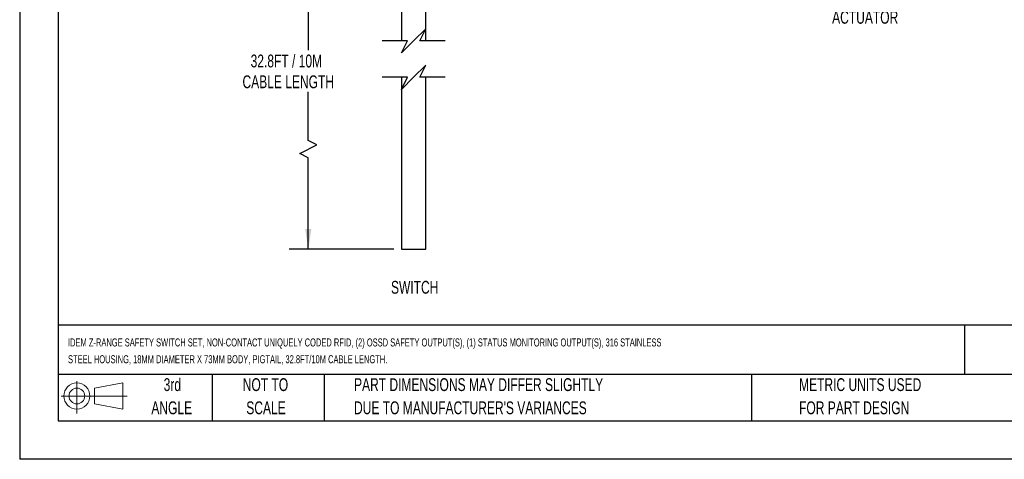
# Model space of a CAD drawing. Header units: millimetres. Extents: x 0 to 279, y 0 to 216.
# Tile 1 of 8: x 0 to 162, y 0 to 72. Entities that reach past the tile are written whole.
import ezdxf

# ---------------------------------------------------------------- set-up
doc = ezdxf.new("R2010")
doc.units = ezdxf.units.MM
doc.layers.add('DIMENSIONS', color=140, linetype='Continuous', lineweight=25)
doc.layers.add('TEXT', color=140, linetype='Continuous', lineweight=25)
doc.styles.add('SLDTEXTSTYLE0', font='TXT', dxfattribs={"width": 0.7})
doc.dimstyles.new('SLDDIMSTYLE1', dxfattribs={"dimtxt": 2.158008, "dimasz": 3.302, "dimexe": 0, "dimexo": 0.0625, "dimgap": 0.539502, "dimtad": 0, "dimtih": 1, "dimtoh": 1, "dimlfac": 1.5, "dimrnd": 1e-09, "dimzin": 12, "dimdsep": 46, "dimtxsty": 'SLDTEXTSTYLE0', "dimsah": 1, "dimcen": 0.09, "dimadec": 0, "dimazin": 3, "dimtfac": 1, "dimtofl": 0, "dimtmove": 0, "dimatfit": 3, "dimfxl": 0, "dimfrac": 2, "dimtolj": 1, "dimtzin": 12, "dimarcsym": 0})

# ---------------------------------------------------------------- blocks, each defined once
blk = doc.blocks.new('Block11')
at = {"color": 7, "linetype": 'Continuous', "lineweight": 18}
for p, q in [((2.59, 5.31), (2.59, 0)), ((5.48, 4.17), (10.18, 5.03)), ((10.18, 5.03), (10.18, 0.73)), ((5.48, 1.6), (5.48, 4.17)), ((0, 2.88), (10.87, 2.88)), ((5.48, 1.6), (10.18, 0.73))]:
    blk.add_line(p, q, dxfattribs=at)
for radius in [2.15, 1.29]:
    blk.add_circle((2.59, 2.88), radius, dxfattribs=at)
blk = doc.blocks.new('Block12')
at = {"color": 7, "linetype": 'Continuous'}
blk.add_blockref('Block11', (0, 0), dxfattribs=at)
blk = doc.blocks.new('SW_NOTE_0')
at = {"layer": 'TEXT', "color": 0, "attachment_point": 1, "style": 'SLDTEXTSTYLE0'}
for s, insert, char_height in [('IDEM Z-RANGE SAFETY SWITCH SET, NON-CONTACT UNIQUELY CODED RFID, (2) OSSD SAFETY OUTPUT(S), (1) STATUS MONITORING OUTPUT(S), 316 STAINLESS', (0, 1.71), 1.32292), ('STEEL HOUSING, 18MM DIAMETER X 73MM BODY, PIGTAIL, 32.8FT/10M CABLE LENGTH.', (0, -1.06), 1.3229)]:
    blk.add_mtext(s, dxfattribs=dict(at, insert=insert, char_height=char_height))
blk = doc.blocks.new('SW_NOTE_0_3')
at = {"layer": 'TEXT', "color": 0, "char_height": 2.1167, "attachment_point": 1, "style": 'SLDTEXTSTYLE0'}
for s, insert in [('PART DIMENSIONS MAY DIFFER SLIGHTLY', (0, 2.73)), ("DUE TO MANUFACTURER'S VARIANCES", (0, -1.09))]:
    blk.add_mtext(s, dxfattribs=dict(at, insert=insert))
blk = doc.blocks.new('SW_NOTE_0_4')
at = {"layer": 'TEXT', "color": 0, "char_height": 2.117, "attachment_point": 2, "style": 'SLDTEXTSTYLE0'}
for s, insert in [('NOT TO', (5.26, 2.73)), ('SCALE', (5.35, -1.09))]:
    blk.add_mtext(s, dxfattribs=dict(at, insert=insert))
blk = doc.blocks.new('SW_NOTE_0_5')
at = {"layer": 'TEXT', "color": 0, "char_height": 2.117, "attachment_point": 2, "style": 'SLDTEXTSTYLE0'}
for s, insert in [('3rd', (2.32, 2.73)), ('ANGLE', (2.22, -1.09))]:
    blk.add_mtext(s, dxfattribs=dict(at, insert=insert))
blk = doc.blocks.new('SW_NOTE_0_6')
at = {"layer": 'TEXT', "color": 0, "char_height": 2.1167, "attachment_point": 1, "style": 'SLDTEXTSTYLE0'}
for s, insert in [('METRIC UNITS USED', (0, 2.73)), ('FOR PART DESIGN', (0, -1.09))]:
    blk.add_mtext(s, dxfattribs=dict(at, insert=insert))
blk = doc.blocks.new('_D_5')
at = {"layer": 'DIMENSIONS'}
for p, q in [((61.35, 87.69), (44.4, 87.69)), ((47.58, 87.69), (47.58, 67.41)), ((47.58, 52.52), (47.58, 60.55)), ((48.99, 51.82), (47.58, 52.52)), ((46.17, 50.41), (48.99, 51.82)), ((47.58, 49.7), (46.17, 50.41)), ((47.58, 34.65), (47.58, 49.7)), ((61.67, 34.65), (44.4, 34.65))]:
    blk.add_line(p, q, dxfattribs=at)
for points in [[(47.58, 87.69), (47.07, 84.39), (48.09, 84.39)], [(47.58, 34.65), (48.09, 37.95), (47.07, 37.95)]]:
    blk.add_solid(points, dxfattribs=at)
at = {"layer": 'DIMENSIONS', "char_height": 2.1167, "attachment_point": 1, "style": 'SLDTEXTSTYLE0'}
for s, insert in [('32.8FT / 10M', (38.07, 66.7)), ('CABLE LENGTH', (36.73, 63.27))]:
    blk.add_mtext(s, dxfattribs=dict(at, insert=insert))

msp = doc.modelspace()

# ---------------------------------------------------------------- linework, layer by layer
at = {"color": 7, "linetype": 'Continuous'}
for p in [(0.0025, 215.9027), (279.4025, 0.0027)]:
    msp.add_line(p, (0.0025, 0.0027), dxfattribs=at)
for p, q in [((62.9412, 87.6901), (62.9412, 68.9632)), ((66.9412, 68.9632), (66.9412, 87.6901)), ((62.9412, 62.9632), (62.9412, 34.653)), ((66.9412, 34.653), (66.9412, 62.9632)), ((62.9412, 34.653), (66.9412, 34.653))]:
    msp.add_line(p, q)
at = {"layer": 'DIMENSIONS', "color": 140}
for p, q in [((66.9412, 70.9632), (64.9412, 68.9632)), ((65.9412, 68.9632), (66.9412, 70.9632)), ((63.9412, 68.9632), (59.7662, 68.9632)), ((64.9412, 68.9632), (62.9412, 66.9632)), ((62.9412, 66.9632), (63.9412, 68.9632)), ((70.1162, 68.9632), (65.9412, 68.9632)), ((66.9412, 64.9632), (64.9412, 62.9632)), ((65.9412, 62.9632), (66.9412, 64.9632)), ((63.9412, 62.9632), (59.7662, 62.9632)), ((64.9412, 62.9632), (62.9412, 60.9632)), ((62.9412, 60.9632), (63.9412, 62.9632)), ((70.1162, 62.9632), (65.9412, 62.9632))]:
    msp.add_line(p, q, dxfattribs=at)
at = {"layer": 'TEXT'}
for p, q in [((6.35, 209.55), (6.35, 6.35)), ((273.05, 22.1261), (6.35, 22.1261)), ((155.7589, 22.1261), (155.7589, 13.97)), ((273.05, 13.97), (6.35, 13.97)), ((31.75, 13.97), (31.75, 6.35)), ((50.2116, 13.97), (50.2116, 6.35)), ((120.6465, 13.97), (120.6465, 6.35)), ((6.35, 6.35), (273.05, 6.35))]:
    msp.add_line(p, q, dxfattribs=at)

# ---------------------------------------------------------------- block references
for name, p in [('SW_NOTE_0', (7.9657, 18.213)), ('SW_NOTE_0_5', (22.8473, 10.6355)), ('SW_NOTE_0_4', (35.2572, 10.6355)), ('SW_NOTE_0_3', (55.1193, 10.6355)), ('SW_NOTE_0_6', (128.4784, 10.6355)), ('Block12', (6.8379, 7.5539))]:
    msp.add_blockref(name, p, dxfattribs=at)

# ---------------------------------------------------------------- texts
at = {"layer": 'TEXT', "char_height": 2.11667, "attachment_point": 2, "style": 'SLDTEXTSTYLE0'}
for s, insert in [('ACTUATOR', (139.3794, 73.9008)), ('SWITCH', (65.1164, 29.4054))]:
    msp.add_mtext(s, dxfattribs=dict(at, insert=insert))

# ---------------------------------------------------------------- dimensions: what is measured, and where the dimension line sits
at = {"layer": 'DIMENSIONS'}
dim = msp.add_linear_dim(base=(47.5788, 34.653), p1=(62.6162, 87.6901), p2=(62.9412, 34.653), angle=90, text='32.8FT / 10M\\PCABLE LENGTH', dimstyle='SLDDIMSTYLE1', dxfattribs=at)
dim.commit()
dim.dimension.update_dxf_attribs({"geometry": '_D_5', "text_midpoint": (47.5788, 63.9753), "dimtype": 160})

doc.saveas('drawing.dxf')
